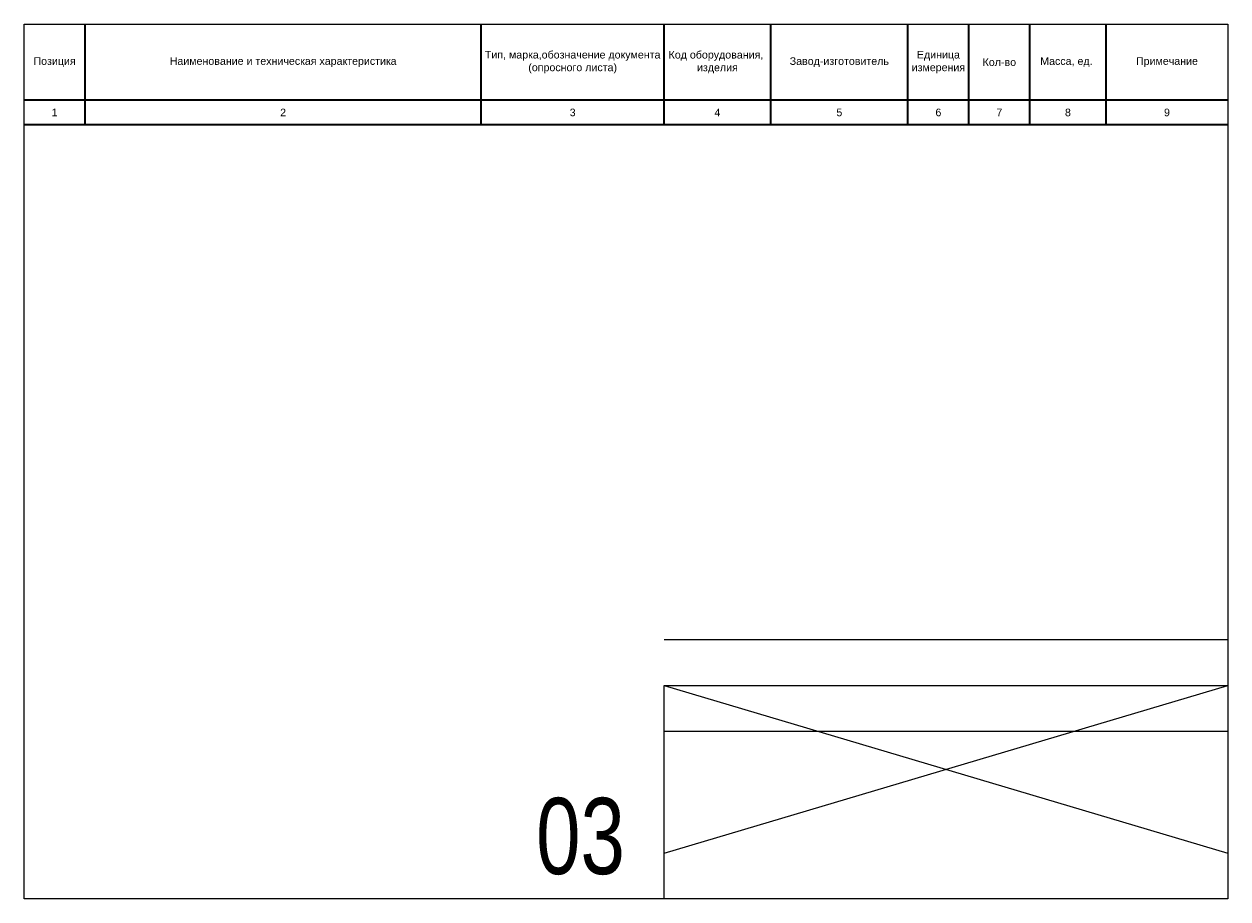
# Model space of a CAD drawing. Header units: millimetres. Extents: x -881 to 16775, y -99 to 757.
# Tile 4 of 7: x 840 to 1235, y 0 to 287. Entities that reach past the tile are written whole.
import ezdxf

# ---------------------------------------------------------------- set-up
doc = ezdxf.new("R2010")
doc.units = ezdxf.units.MM
doc.layers.get('0').update_dxf_attribs({"linetype": 'CONTINUOUS'})
doc.layers.add('AK_Table', color=7, linetype='CONTINUOUS', lineweight=35)
doc.layers.add('UNPLOTTED', color=2, linetype='CONTINUOUS', plot=False)
doc.styles.add('CP.Text', font='arial.ttf')
doc.styles.add('ISOCPEUR', font='arial.ttf', dxfattribs={"width": 0.75})

# ---------------------------------------------------------------- blocks, each defined once
blk = doc.blocks.new('*U49')
at = {"layer": 'UNPLOTTED'}
blk.add_line((0, 85), (-185, 85), dxfattribs=at)
for points in [[(0, 0), (-395, 0), (-395, 287), (0, 287)], [(-185, 55), (0, 55), (0, 0), (-185, 0)]]:
    blk.add_lwpolyline(points, close=True, dxfattribs=at)
blk = doc.blocks.new('Specification_Header')
for p, q in [((20, -33), (20, 0)), ((150, -33), (150, 0)), ((210, -33), (210, 0)), ((245, -33), (245, 0)), ((290, -33), (290, 0)), ((310, -33), (310, 0)), ((330, -33), (330, 0)), ((355, -33), (355, 0)), ((395, -25), (0, -25)), ((395, -33), (0, -33))]:
    blk.add_line(p, q)
at = {"char_height": 2.5, "attachment_point": 5, "style": 'CP.Text'}
for s, insert, width in [('Позиция', (10, -12.5), 20), ('Наименование и техническая характеристика', (85, -12.5), 130), ('Тип, марка,обозначение документа (опросного листа)', (180, -12.5), 60), ('Код оборудования,  изделия ', (227.5, -12.5), 35), ('Завод-изготовитель', (267.5, -12.5), 45), ('Единица измерения', (300, -12.5), 20), ('Кол-во', (320, -12.5), 20), ('Масса, ед.', (342, -12.5), 26), ('Примечание', (375, -12.5), 40), ('1', (10, -29), 20), ('2', (85, -29), 130), ('3', (180, -29), 60), ('5', (267.5, -29), 45), ('6', (300, -29), 20), ('7', (320, -29), 20), ('8', (342.5, -29), 25), ('9', (375, -29), 40), ('{\\H0.98204x;4\\H1.0183x; }', (227.5, -29), 35)]:
    blk.add_mtext(s, dxfattribs=dict(at, insert=insert, width=width))

msp = doc.modelspace()

# ---------------------------------------------------------------- linework, layer by layer
at = {"layer": 'UNPLOTTED'}
for p, q in [((1050, 15), (1235, 70)), ((1050, 70), (1235, 15))]:
    msp.add_line(p, q, dxfattribs=at)
msp.add_lwpolyline([(1050, 70), (1235, 70), (1235, 0), (1050, 0)], close=True, dxfattribs=at)

# ---------------------------------------------------------------- block references
at = {"layer": 'AK_Table'}
msp.add_blockref('Specification_Header', (840, 287), dxfattribs=at)
at = {"layer": 'UNPLOTTED'}
msp.add_blockref('*U49', (1235, 0), dxfattribs=at)
msp.add_blockref('*U49', (1235, 0), dxfattribs=at)

# ---------------------------------------------------------------- texts
at = {"layer": 'UNPLOTTED', "style": 'ISOCPEUR', "width": 0.75}
msp.add_text('03', height=25, rotation=360, dxfattribs=at).set_placement((1008.01, 8.14))

doc.saveas('drawing.dxf')
